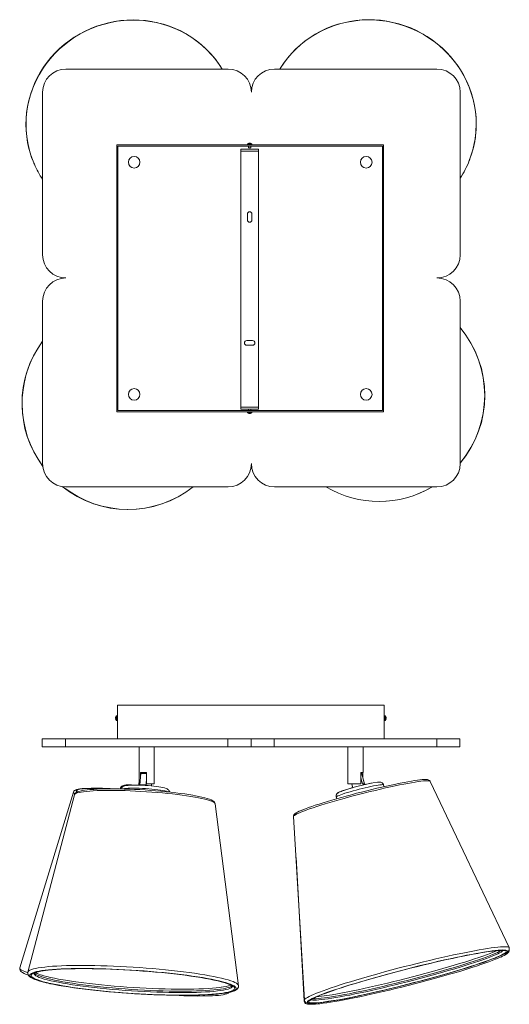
# Model space of a CAD drawing. Header units: millimetres. Extents: x -233 to 835, y -654 to 194.
# Tile 1 of 2: x -233 to 189, y -654 to 194. Entities that reach past the tile are written whole.
import ezdxf

# ---------------------------------------------------------------- set-up
doc = ezdxf.new("R2010")
doc.units = ezdxf.units.MM

msp = doc.modelspace()

# ---------------------------------------------------------------- linework, layer by layer
at = {"color": 7, "linetype": 'Continuous', "lineweight": 15}
for p, q in [((-193.4, 151.65), (-53.4, 151.65)), ((-13.4, 151.65), (126.6, 151.65)), ((-213.4, -8.35), (-213.4, 131.65)), ((146.6, 131.65), (146.6, -8.35)), ((80.6, 86.38), (-149.4, 86.38)), ((-149.4, 86.38), (-149.4, -143.62)), ((-148.4, 85.38), (-148.4, -142.62)), ((79.6, 85.38), (-148.4, 85.38)), ((-36.87, 87.16), (-36.87, 86.38)), ((-35.87, 85.38), (-35.87, 83.88)), ((-35.7, 87.86), (-35.7, 87.87)), ((-35.11, 87.96), (-35.1, 87.86)), ((-34.64, 87.86), (-34.63, 87.96)), ((-34.03, 87.87), (-34.04, 87.86)), ((-33.87, 83.88), (-33.87, 85.38)), ((-32.87, 86.38), (-32.87, 87.16)), ((79.6, -142.62), (79.6, 85.38)), ((80.6, -143.62), (80.6, 86.38)), ((-42.37, -141.33), (-42.37, 82.67)), ((-27.37, 82.67), (-42.37, 82.67)), ((-27.37, 80.87), (-42.37, 80.87)), ((-35.87, 83.88), (-33.87, 83.88)), ((-27.37, 82.67), (-27.37, -141.33)), ((-36.87, 26.67), (-36.87, 21.67)), ((-32.87, 21.67), (-32.87, 26.67)), ((-213.4, -188.35), (-213.4, -48.35)), ((146.6, -48.35), (146.6, -188.35)), ((-32.37, -82.33), (-37.37, -82.33)), ((-37.37, -86.33), (-32.37, -86.33)), ((-149.4, -143.62), (80.6, -143.62)), ((-148.4, -142.62), (79.6, -142.62)), ((-42.37, -139.53), (-27.37, -139.53)), ((-42.37, -141.33), (-27.37, -141.33)), ((-36.87, -143.62), (-36.87, -144.4)), ((-35.87, -141.33), (-35.87, -142.62)), ((-33.87, -142.62), (-33.87, -141.33)), ((-32.87, -144.4), (-32.87, -143.62)), ((-35.7, -145.11), (-35.7, -145.1)), ((-35.1, -145.1), (-35.11, -145.2)), ((-34.63, -145.2), (-34.64, -145.1)), ((-34.04, -145.1), (-34.03, -145.11)), ((-53.4, -208.35), (-193.4, -208.35)), ((126.6, -208.35), (-13.4, -208.35)), ((-148.87, -396.36), (-148.87, -425.36)), ((-148.87, -396.36), (81.13, -396.36)), ((81.13, -396.36), (81.13, -425.36)), ((-150.36, -406.82), (-150.35, -406.83)), ((-148.87, -405.66), (-149.65, -405.66)), ((81.91, -405.66), (81.13, -405.66)), ((82.61, -406.83), (82.62, -406.82)), ((-150.35, -407.43), (-150.45, -407.42)), ((-150.45, -407.9), (-150.35, -407.89)), ((-150.35, -408.49), (-150.36, -408.49)), ((-149.65, -409.66), (-148.87, -409.66)), ((81.13, -409.66), (81.91, -409.66)), ((82.71, -407.42), (82.61, -407.43)), ((82.61, -407.89), (82.71, -407.9)), ((82.62, -408.49), (82.61, -408.49)), ((-213.6, -432.36), (-213.6, -425.36)), ((146.4, -425.36), (-213.6, -425.36)), ((146.4, -432.36), (-213.6, -432.36)), ((-193.6, -432.36), (-193.6, -425.36)), ((-130.1, -432.36), (-130.1, -464.36)), ((-117.1, -464.36), (-117.1, -432.36)), ((-53.6, -432.36), (-53.6, -425.36)), ((-33.6, -432.36), (-33.6, -425.36)), ((-13.6, -432.36), (-13.6, -425.36)), ((49.9, -432.36), (49.9, -464.36)), ((62.9, -454.36), (62.9, -432.36)), ((126.4, -432.36), (126.4, -425.36)), ((146.4, -432.36), (146.4, -425.36)), ((-128.8, -455.2), (-129.44, -465.07)), ((-123.82, -454.36), (-129.05, -454.36)), ((-129.05, -459.06), (-129.05, -454.36)), ((-128.8, -455.2), (-123.82, -455.2)), ((-124.7, -454.36), (-124.7, -455.2)), ((-123.82, -454.36), (-123.82, -464.36)), ((62.9, -454.36), (61.08, -454.36)), ((61.08, -464.36), (61.08, -454.36)), ((61.08, -454.65), (61.68, -454.65)), ((61.68, -454.65), (64.11, -464.16)), ((62.78, -454.36), (62.78, -458.94)), ((62.79, -458.99), (62.79, -454.36)), ((-130.74, -465.02), (-130.78, -465.38)), ((-130.52, -465.01), (-130.74, -465.02)), ((-130.74, -465.02), (-130.53, -465.06)), ((-130.1, -461.02), (-130.53, -465.06)), ((-129.39, -464.36), (-130.1, -464.36)), ((-129.58, -465.08), (-129.6, -465.41)), ((-124.35, -465.08), (-124.39, -465.67)), ((-124.35, -465.08), (-124.21, -465.11)), ((-123.82, -459.06), (-124.21, -465.11)), ((-117.1, -464.36), (-123.82, -464.36)), ((-119.5, -464.36), (-119.6, -466.05)), ((-119.36, -464.36), (-119.54, -466.06)), ((61.08, -464.36), (49.9, -464.36)), ((53.08, -464.36), (53.68, -466.74)), ((53.11, -464.36), (53.72, -466.74)), ((61.08, -458.94), (62.45, -464.31)), ((62.45, -464.31), (62.72, -464.24)), ((62.72, -464.24), (62.97, -465.23)), ((62.79, -458.95), (63.91, -463.36)), ((64.42, -464.24), (64.58, -464.86)), ((80.9, -466.64), (80.52, -465.15)), ((188.74, -605.42), (120.87, -462.15)), ((-186.8, -471.35), (-233.01, -622.71)), ((-186, -473.75), (-226.09, -626.49)), ((-146.45, -468.48), (-146.47, -468.63)), ((53.68, -466.74), (53.42, -466.81)), ((53.42, -466.81), (53.63, -467.66)), ((53.42, -466.81), (53.46, -466.84)), ((53.45, -466.82), (53.72, -466.74)), ((53.45, -466.82), (53.67, -467.65)), ((53.68, -466.74), (53.72, -466.74)), ((-44.42, -638.18), (-64.6, -481.57)), ((39.79, -475.52), (40.18, -477.07)), ((39.83, -475.57), (40.21, -477.06)), ((3, -492.34), (12.36, -650.59)), ((5.09, -527.65), (12.08, -651.31)), ((-233, -622.69), (-233.01, -622.71)), ((-226.09, -626.49), (-226.08, -626.46)), ((12.36, -650.59), (12.36, -650.57))]:
    msp.add_line(p, q, dxfattribs=at)
at = {"color": 8, "linetype": 'Continuous', "lineweight": 15}
for p, q in [((-36.87, 87.16), (-32.87, 87.16)), ((-36.77, 87.35), (-32.96, 87.35)), ((-213.4, -82.91), (-215.5, -85.86)), ((-32.87, -144.4), (-36.87, -144.4)), ((-32.96, -144.59), (-36.77, -144.59)), ((-149.84, -409.56), (-149.84, -405.76)), ((-149.65, -409.66), (-149.65, -405.66)), ((81.91, -405.66), (81.91, -409.66)), ((82.1, -405.76), (82.1, -409.56))]:
    msp.add_line(p, q, dxfattribs=at)
at = {"color": 7, "linetype": 'Continuous', "lineweight": 15, "flags": 128}
for points in [[(-58.49, 151.65), (-59.58, 153.46), (-62.51, 157.75), (-65.71, 161.86), (-69.16, 165.78), (-72.84, 169.49), (-76.74, 172.98), (-80.85, 176.24), (-85.15, 179.25), (-89.64, 182), (-94.28, 184.49), (-99.08, 186.71), (-104.01, 188.65), (-109.05, 190.3), (-114.19, 191.65), (-119.41, 192.71), (-124.68, 193.47), (-130, 193.92), (-135.35, 194.06), (-140.7, 193.9), (-146.04, 193.43), (-151.34, 192.66), (-156.6, 191.59), (-161.78, 190.22), (-166.88, 188.55), (-171.88, 186.6), (-176.75, 184.37), (-181.49, 181.86), (-186.07, 179.09), (-190.48, 176.06), (-194.71, 172.79), (-198.73, 169.29), (-202.55, 165.57), (-206.13, 161.64), (-209.47, 157.51), (-212.56, 153.21), (-215.39, 148.74), (-217.94, 144.12), (-220.22, 139.37), (-222.2, 134.5), (-223.89, 129.53), (-225.28, 124.48), (-226.36, 119.36), (-227.13, 114.2), (-227.58, 109), (-227.72, 103.8), (-227.55, 98.6), (-227.06, 93.43), (-226.26, 88.3), (-225.15, 83.23), (-223.82, 78.5), (-223.54, 77.61)], [(154.51, 72.98), (155.07, 74.32), (156.74, 79.23), (158.11, 84.23), (159.18, 89.31), (159.93, 94.44), (160.37, 99.61), (160.5, 104.81), (160.31, 110.01), (159.81, 115.2), (158.99, 120.35), (157.87, 125.45), (156.44, 130.49), (154.71, 135.44), (152.68, 140.29), (150.36, 145.02), (147.77, 149.61), (144.9, 154.05), (141.77, 158.33), (138.4, 162.42), (134.78, 166.32), (130.94, 170.01), (126.89, 173.47), (122.63, 176.7), (118.2, 179.69), (113.59, 182.42), (108.83, 184.88), (103.94, 187.08), (98.92, 188.98), (93.81, 190.61), (88.61, 191.93), (83.35, 192.96), (78.03, 193.69), (72.69, 194.11), (67.34, 194.22), (62, 194.03), (56.68, 193.54), (51.41, 192.74), (46.2, 191.63), (41.07, 190.23), (36.05, 188.54), (31.13, 186.56), (26.36, 184.31), (21.73, 181.77), (17.27, 178.98), (12.99, 175.93), (8.91, 172.64), (5.04, 169.12), (1.39, 165.38), (-2.02, 161.43), (-5.18, 157.29), (-8.08, 152.98), (-8.86, 151.65)], [(-138.11, -465.16), (-138.18, -465.16), (-139.85, -465.17), (-141.32, -465.22), (-142.62, -465.35), (-143.91, -465.61), (-144.61, -465.89), (-145.19, -466.26), (-145.77, -466.82), (-146.22, -467.58), (-146.45, -468.46)], [(-125.08, -465.62), (-127.09, -465.51), (-129.47, -465.41), (-131.77, -465.36), (-133.96, -465.34), (-136, -465.37), (-137.87, -465.44), (-139.55, -465.56), (-141.03, -465.73), (-142.37, -465.98), (-143.41, -466.3), (-144.14, -466.67), (-144.73, -467.12), (-145.28, -467.75), (-145.67, -468.58), (-145.68, -468.66)], [(-103.96, -471.33), (-104.06, -470.76), (-104.43, -470.02), (-104.89, -469.45), (-105.4, -469.02), (-106, -468.66), (-106.8, -468.29), (-108.22, -467.83), (-109.64, -467.48), (-111.39, -467.13), (-113.29, -466.82), (-115.36, -466.53), (-117.56, -466.26), (-119.87, -466.02), (-122.25, -465.82), (-124.67, -465.65), (-125.08, -465.62)], [(10.42, -486.8), (11.1, -486.52), (13.32, -485.66), (15.82, -484.74), (18.6, -483.76), (21.64, -482.74), (24.92, -481.67), (28.42, -480.57), (32.12, -479.44), (35.99, -478.29), (40.02, -477.12), (44.18, -475.94), (48.44, -474.76), (52.78, -473.59), (57.18, -472.43), (61.6, -471.29), (66.02, -470.18), (70.41, -469.1), (74.75, -468.06), (79.01, -467.07), (83.17, -466.13), (87.2, -465.25), (91.07, -464.43), (94.76, -463.68), (98.26, -463), (101.53, -462.4), (104.56, -461.87), (107.34, -461.44), (109.84, -461.08), (111.79, -460.85)], [(80.49, -465.16), (80.45, -464.94), (80.02, -464.1), (79.47, -463.51), (78.89, -463.13), (78.34, -462.91), (77.82, -462.79), (77.27, -462.73), (76.52, -462.72), (75.31, -462.81), (73.99, -462.98), (73.81, -463.01)], [(120.83, -462.15), (120.68, -461.83), (120.2, -461.3), (119.67, -460.97), (119.09, -460.75), (118.32, -460.59), (117.01, -460.49), (115.59, -460.51), (113.8, -460.62), (112.06, -460.79)], [(-178.39, -468.24), (-179.34, -468.31), (-181.17, -468.52), (-182.76, -468.78), (-184.13, -469.13), (-185.39, -469.68), (-185.99, -470.11), (-186.49, -470.68), (-186.78, -471.33)], [(-170.7, -469.06), (-172.5, -469.2), (-175.02, -469.46), (-177.3, -469.75), (-179.33, -470.09), (-181.1, -470.47), (-182.63, -470.93), (-183.97, -471.5), (-184.87, -472.08), (-185.47, -472.69), (-185.89, -473.42), (-185.96, -473.75)], [(-170.44, -469.07), (-169.33, -468.99), (-166.19, -468.82), (-162.8, -468.69), (-159.19, -468.6), (-155.38, -468.56), (-151.38, -468.56), (-147.22, -468.62), (-142.93, -468.71), (-138.54, -468.85), (-134.07, -469.04), (-129.54, -469.27), (-124.98, -469.54), (-120.43, -469.85), (-115.91, -470.2), (-111.44, -470.59), (-107.05, -471.01), (-102.78, -471.46), (-98.64, -471.94), (-94.66, -472.44), (-90.86, -472.97), (-87.27, -473.52), (-83.9, -474.08), (-81.83, -474.45)], [(-64.6, -481.55), (-64.85, -480.71), (-65.27, -480.03), (-65.87, -479.41), (-66.75, -478.78), (-68.11, -478.07), (-69.62, -477.46), (-71.51, -476.83), (-73.63, -476.23), (-75.99, -475.64), (-78.59, -475.07), (-81.43, -474.5), (-81.58, -474.48)], [(45.33, -470.17), (45.04, -470.27), (43.68, -470.78), (42.53, -471.28), (41.48, -471.83), (40.92, -472.24), (40.51, -472.64), (40.1, -473.21), (39.79, -473.96), (39.69, -474.86), (39.81, -475.52)], [(44.26, -470.63), (43.93, -470.75), (42.75, -471.24), (41.71, -471.76), (41.08, -472.19), (40.62, -472.6), (40.21, -473.13), (39.88, -473.86), (39.73, -474.74), (39.84, -475.55)], [(10.18, -486.88), (9.5, -487.15), (7.8, -487.9), (6.36, -488.6), (5.16, -489.28), (4.14, -490.02), (3.64, -490.53), (3.29, -491.05), (3.05, -491.7), (3.03, -492.28)], [(19.65, -648.95), (20.99, -648.33), (23.15, -647.39), (25.62, -646.38), (28.4, -645.32), (31.45, -644.19), (34.79, -643.01), (38.38, -641.78), (42.23, -640.5), (46.3, -639.19), (50.59, -637.83), (55.09, -636.45), (59.76, -635.05), (64.6, -633.63), (69.58, -632.19), (74.68, -630.75), (79.89, -629.31), (85.19, -627.87), (90.55, -626.44), (95.95, -625.03), (101.37, -623.63), (106.78, -622.27), (112.18, -620.93), (117.54, -619.64), (122.82, -618.38), (128.03, -617.18), (133.12, -616.02), (138.1, -614.93), (142.92, -613.89), (147.58, -612.92), (152.06, -612.02), (156.33, -611.19), (160.39, -610.43), (164.22, -609.76), (167.79, -609.16), (171.11, -608.65), (174.14, -608.23), (176.89, -607.89), (179.34, -607.64), (181.48, -607.49), (182.31, -607.44)], [(20.91, -648.62), (22.52, -647.88), (24.76, -646.93), (27.29, -645.91), (30.13, -644.83), (33.25, -643.69), (36.65, -642.5), (40.31, -641.26), (44.21, -639.98), (48.34, -638.65), (52.68, -637.3), (57.22, -635.91), (61.93, -634.51), (66.81, -633.09), (71.82, -631.65), (76.95, -630.21), (82.17, -628.78), (87.48, -627.35), (92.84, -625.93), (98.23, -624.53), (103.63, -623.15), (109.03, -621.8), (114.39, -620.49), (119.7, -619.21), (124.93, -617.98), (130.07, -616.81), (135.09, -615.68), (139.98, -614.62), (144.71, -613.62), (149.26, -612.68), (153.62, -611.82), (157.77, -611.03), (161.69, -610.32), (165.37, -609.7), (168.79, -609.15), (171.93, -608.69), (174.8, -608.32), (177.36, -608.03), (179.62, -607.84), (181.56, -607.74), (181.73, -607.73)], [(178.42, -607.94), (177.43, -608.36), (175.05, -609.35), (172.36, -610.4), (169.38, -611.51), (166.12, -612.67), (162.59, -613.89), (158.81, -615.15), (154.79, -616.46), (150.55, -617.8), (146.11, -619.17), (141.48, -620.56), (136.68, -621.98), (131.74, -623.41), (126.66, -624.84), (121.48, -626.28), (116.22, -627.72), (110.88, -629.14), (105.5, -630.55), (100.1, -631.94), (94.7, -633.31), (89.32, -634.64), (83.98, -635.93), (78.71, -637.18), (73.52, -638.39), (68.44, -639.54), (63.48, -640.63), (58.67, -641.67)], [(180.05, -613.06), (181.82, -612.28), (183.64, -611.42), (185.2, -610.61), (186.51, -609.82), (187.61, -609.01), (188.28, -608.32), (188.67, -607.72), (188.92, -607.01), (188.96, -606.21), (188.72, -605.43)], [(181.68, -613.49), (183.01, -612.87), (184.64, -612.04), (186.02, -611.24), (187.17, -610.43), (188.02, -609.62), (188.44, -609.02), (188.72, -608.32), (188.81, -607.52), (188.78, -607.41)], [(25.03, -653.75), (25.65, -653.69), (28.46, -653.35), (31.55, -652.93), (34.91, -652.42), (38.54, -651.83), (42.41, -651.16), (46.52, -650.41), (50.84, -649.58), (55.35, -648.68), (60.05, -647.72), (64.91, -646.69), (69.91, -645.59), (75.03, -644.45), (80.25, -643.25), (85.56, -642), (90.92, -640.71), (96.33, -639.39), (101.76, -638.03), (107.18, -636.65), (112.57, -635.24), (117.92, -633.83), (123.21, -632.4), (128.4, -630.96), (133.49, -629.53), (138.45, -628.11), (143.26, -626.69), (147.9, -625.3), (152.36, -623.93), (156.62, -622.59), (160.65, -621.28), (164.45, -620.02), (168, -618.8), (171.29, -617.62), (174.29, -616.5), (177.01, -615.45), (179.43, -614.45), (181.25, -613.65)], [(179.77, -613.15), (179.17, -613.4), (176.69, -614.41), (173.92, -615.47), (170.86, -616.6), (167.53, -617.78), (163.94, -619.01), (160.09, -620.29), (156.02, -621.61), (151.72, -622.96), (147.23, -624.34), (142.56, -625.74), (137.72, -627.16), (132.74, -628.6), (127.63, -630.04), (122.42, -631.48), (117.13, -632.92), (111.77, -634.35), (106.37, -635.77), (100.95, -637.16), (95.53, -638.52), (90.14, -639.86), (84.78, -641.15), (79.49, -642.41), (74.29, -643.61), (69.19, -644.77), (64.22, -645.87), (59.4, -646.9)], [(177.85, -613.74), (176.33, -614.36), (173.64, -615.41), (170.66, -616.52), (167.4, -617.69), (163.87, -618.9), (160.09, -620.17), (156.07, -621.47), (151.84, -622.81), (147.39, -624.18), (142.76, -625.58), (137.97, -626.99), (133.02, -628.42), (127.95, -629.86), (122.77, -631.3), (117.5, -632.73), (112.17, -634.16), (106.79, -635.57), (101.39, -636.96), (95.99, -638.32), (90.61, -639.65), (85.27, -640.95), (79.99, -642.2), (74.8, -643.4), (69.72, -644.55), (64.76, -645.65), (59.95, -646.68)], [(-232.96, -622.66), (-233.11, -623.16), (-233.07, -624.09), (-232.79, -624.89), (-232.33, -625.56), (-231.68, -626.2), (-230.67, -626.91), (-229.16, -627.71), (-227.4, -628.46), (-225.62, -629.1)], [(-226.03, -626.43), (-226.17, -626.91), (-226.13, -627.91), (-225.82, -628.8), (-225.31, -629.57), (-224.57, -630.32), (-223.46, -631.12), (-221.91, -631.96), (-220.07, -632.75), (-218, -633.51), (-215.67, -634.24), (-213.08, -634.96), (-210.24, -635.67), (-207.15, -636.37), (-206.69, -636.47)], [(-221.09, -627.75), (-221.09, -627.75), (-220.84, -627.56), (-220.32, -627.27), (-219.49, -626.91), (-218.33, -626.53), (-216.83, -626.14), (-215.01, -625.75), (-212.87, -625.38), (-210.72, -625.08)], [(-212.94, -625.05), (-211.21, -624.83), (-208.15, -624.49), (-204.79, -624.2), (-201.17, -623.94), (-197.28, -623.74), (-193.15, -623.57), (-188.79, -623.45), (-184.22, -623.38), (-179.46, -623.35), (-174.52, -623.36), (-169.43, -623.43), (-164.21, -623.53), (-158.87, -623.69), (-153.44, -623.88), (-147.94, -624.12), (-142.39, -624.41), (-136.81, -624.73), (-131.22, -625.09), (-125.66, -625.5), (-120.13, -625.94), (-114.66, -626.42), (-109.27, -626.92), (-103.99, -627.47), (-98.83, -628.04), (-93.81, -628.63), (-88.96, -629.26), (-84.3, -629.9), (-79.83, -630.57), (-75.58, -631.25), (-71.57, -631.95), (-67.81, -632.65), (-64.32, -633.37), (-61.11, -634.09), (-58.19, -634.82), (-55.96, -635.44)], [(-211.11, -625.08), (-208.43, -624.76), (-205.21, -624.45), (-201.69, -624.18), (-197.92, -623.96), (-193.89, -623.78), (-189.62, -623.64), (-185.14, -623.55), (-180.46, -623.51), (-175.59, -623.51), (-170.57, -623.55), (-165.4, -623.65), (-160.11, -623.79), (-154.72, -623.97), (-149.26, -624.2), (-143.74, -624.47), (-138.18, -624.78), (-132.61, -625.14), (-127.06, -625.53), (-121.54, -625.96), (-116.07, -626.43), (-110.69, -626.93), (-105.4, -627.46), (-100.23, -628.02), (-95.21, -628.62), (-90.34, -629.23), (-85.66, -629.87), (-81.18, -630.53), (-76.92, -631.21), (-72.89, -631.9), (-69.11, -632.61), (-65.61, -633.32), (-62.38, -634.04), (-59.45, -634.76), (-59.15, -634.84)], [(-59.03, -639.57), (-60.56, -639.77), (-63.65, -640.1), (-67.02, -640.39), (-70.67, -640.63), (-74.57, -640.84), (-78.72, -640.99), (-83.1, -641.11), (-87.68, -641.17), (-92.46, -641.2), (-97.41, -641.17), (-102.5, -641.1), (-107.74, -640.98), (-113.08, -640.82), (-118.51, -640.62), (-124, -640.37), (-129.54, -640.08), (-135.11, -639.74), (-140.67, -639.37), (-146.21, -638.96), (-151.71, -638.51), (-157.13, -638.02), (-162.47, -637.51), (-167.7, -636.96), (-172.8, -636.38), (-177.75, -635.78), (-182.52, -635.15), (-187.11, -634.5), (-191.48, -633.83), (-195.63, -633.14), (-199.53, -632.44), (-203.18, -631.73), (-206.55, -631.02), (-209.63, -630.29), (-212.41, -629.57), (-214.15, -629.07)], [(-70.58, -645.75), (-71, -645.78), (-74.9, -645.98), (-79.05, -646.14), (-83.43, -646.25), (-88.01, -646.32), (-92.79, -646.34), (-97.74, -646.32), (-102.84, -646.25), (-108.07, -646.13), (-113.41, -645.97), (-118.84, -645.76), (-124.33, -645.51), (-129.87, -645.22), (-135.44, -644.89), (-141, -644.52), (-146.54, -644.1), (-152.04, -643.65), (-157.47, -643.17), (-162.81, -642.65), (-168.04, -642.1), (-173.13, -641.53), (-178.08, -640.92), (-182.86, -640.29), (-187.44, -639.64), (-191.81, -638.97), (-195.96, -638.29), (-199.87, -637.59), (-203.51, -636.88), (-206.26, -636.3)], [(-59.53, -634.8), (-59.35, -634.84), (-56.99, -635.5), (-54.94, -636.15), (-53.19, -636.78), (-51.78, -637.38), (-50.7, -637.93), (-49.97, -638.39), (-49.62, -638.69), (-49.51, -638.82), (-49.52, -638.81)], [(-69.15, -645.87), (-69.67, -645.9), (-73.56, -646.11), (-77.69, -646.27), (-82.05, -646.39), (-86.61, -646.47), (-91.38, -646.5), (-96.31, -646.48), (-101.4, -646.42), (-106.63, -646.31), (-111.97, -646.16), (-117.4, -645.96), (-122.9, -645.72), (-128.45, -645.44), (-134.03, -645.11), (-139.61, -644.75), (-145.18, -644.34), (-150.71, -643.9), (-156.18, -643.43), (-161.56, -642.92), (-166.85, -642.38), (-172.01, -641.81), (-177.02, -641.21), (-181.87, -640.59), (-186.54, -639.94), (-191.01, -639.28), (-195.25, -638.59), (-199.26, -637.9), (-203.02, -637.19), (-206.25, -636.53)], [(-68.9, -645.87), (-68.03, -645.82), (-64.63, -645.57), (-61.48, -645.27), (-58.57, -644.93), (-55.93, -644.56), (-53.55, -644.14), (-51.43, -643.68), (-49.57, -643.17), (-47.95, -642.58), (-46.55, -641.87), (-45.6, -641.15), (-44.96, -640.41), (-44.55, -639.57), (-44.39, -638.64), (-44.42, -638.16)], [(-66.78, -646.9), (-64.18, -646.74), (-61.75, -646.53), (-59.6, -646.27), (-57.7, -645.96), (-56.05, -645.58), (-54.62, -645.11), (-53.51, -644.53), (-52.83, -643.98)], [(12.1, -651.28), (12.09, -651.42), (12.35, -652.3), (12.82, -652.96), (13.38, -653.4), (14.03, -653.72), (14.89, -653.97), (16.25, -654.16), (17.76, -654.23), (19.65, -654.2), (21.76, -654.08), (24.11, -653.87), (24.77, -653.8)], [(12.36, -650.49), (12.35, -650.5), (12.55, -651.41), (12.99, -652.11), (13.53, -652.58), (14.15, -652.91), (14.93, -653.16), (16.12, -653.36), (17.58, -653.44), (19.41, -653.42), (21.45, -653.31), (22.52, -653.21)]]:
    msp.add_lwpolyline(points, dxfattribs=at)
at = {"color": 8, "linetype": 'Continuous', "lineweight": 15, "flags": 128}
for points in [[(-58.52, 151.65), (-61.16, 155.71), (-64.42, 160.13), (-67.96, 164.34), (-71.77, 168.32), (-75.83, 172.06), (-80.12, 175.54), (-84.64, 178.76), (-89.36, 181.69), (-94.26, 184.32), (-99.32, 186.65), (-104.54, 188.67), (-109.87, 190.37), (-115.31, 191.73), (-120.84, 192.77), (-126.42, 193.47), (-132.05, 193.82), (-137.7, 193.84), (-143.34, 193.51), (-148.96, 192.85), (-154.53, 191.85), (-160.03, 190.51), (-165.44, 188.84), (-170.74, 186.86), (-175.92, 184.56), (-180.94, 181.95), (-185.78, 179.05), (-190.44, 175.86), (-194.9, 172.4), (-199.13, 168.69), (-203.11, 164.73), (-206.85, 160.54), (-210.31, 156.13), (-213.48, 151.54), (-216.36, 146.76), (-218.93, 141.83), (-221.19, 136.75), (-223.12, 131.56), (-224.71, 126.26), (-225.97, 120.89), (-226.88, 115.45), (-227.44, 109.98), (-227.65, 104.49), (-227.51, 99.01), (-227.02, 93.55), (-226.18, 88.13), (-225, 82.79), (-223.47, 77.53)], [(154.49, 72.89), (155.93, 76.84), (157.52, 82.07), (158.77, 87.4), (159.67, 92.8), (160.23, 98.25), (160.43, 103.73), (160.28, 109.22), (159.78, 114.69), (158.94, 120.13), (157.75, 125.51), (156.21, 130.82), (154.34, 136.03), (152.15, 141.13), (149.63, 146.08), (146.81, 150.88), (143.69, 155.51), (140.28, 159.95), (136.59, 164.17), (132.65, 168.17), (128.47, 171.93), (124.05, 175.43), (119.43, 178.67), (114.61, 181.62), (109.62, 184.28), (104.48, 186.63), (99.19, 188.68), (93.8, 190.4), (88.31, 191.79), (82.75, 192.86), (77.14, 193.58), (71.5, 193.97), (65.85, 194.01), (60.22, 193.72), (54.62, 193.08), (49.08, 192.11), (43.63, 190.8), (38.27, 189.16), (33.03, 187.2), (27.93, 184.93), (23, 182.35), (18.25, 179.47), (13.69, 176.31), (9.35, 172.88), (5.25, 169.19), (1.39, 165.25), (-2.2, 161.08), (-5.51, 156.7), (-8.54, 152.12), (-8.83, 151.65)], [(-223.47, 77.53), (-221.61, 72.38), (-220.45, 69.6)], [(-137.63, -465.19), (-137.65, -465.19), (-139.33, -465.19), (-140.73, -465.24), (-141.83, -465.34), (-142.61, -465.48), (-143.06, -465.67), (-143.15, -465.89), (-142.97, -466.1)], [(3, -492.34), (3, -492.29), (3.21, -491.88), (3.76, -491.39), (4.65, -490.82), (5.88, -490.17), (7.43, -489.45), (9.31, -488.65), (11.49, -487.79), (13.97, -486.86), (16.74, -485.88), (19.76, -484.85), (23.04, -483.77), (26.54, -482.66), (30.26, -481.51), (34.15, -480.34), (38.21, -479.16), (42.41, -477.96), (46.73, -476.76), (51.13, -475.56), (55.6, -474.37), (60.11, -473.2), (64.62, -472.05), (69.12, -470.93), (73.58, -469.85), (77.97, -468.82), (82.27, -467.83), (86.44, -466.9), (90.47, -466.03)], [(80.52, -465.15), (80.51, -465.13), (80.24, -464.99), (79.63, -464.94), (78.69, -464.99), (77.43, -465.13), (75.88, -465.35), (74.06, -465.67), (72, -466.06), (69.73, -466.53), (67.31, -467.06), (64.76, -467.65), (62.13, -468.29), (59.47, -468.96), (56.82, -469.65), (54.23, -470.36), (51.74, -471.07), (49.4, -471.76), (47.24, -472.43), (45.3, -473.07), (43.61, -473.66), (42.21, -474.19), (41.12, -474.66), (40.35, -475.05), (39.92, -475.36), (39.83, -475.57)], [(90.47, -466.03), (94.34, -465.23), (98.02, -464.5), (101.48, -463.84), (104.71, -463.26), (107.69, -462.77), (110.4, -462.36), (112.83, -462.04), (114.96, -461.8), (116.78, -461.66), (118.28, -461.61), (119.44, -461.65), (120.27, -461.79), (120.76, -462.01), (120.87, -462.15)], [(-186.8, -471.35), (-186.76, -471.79), (-186.36, -472.26), (-185.66, -472.74)], [(-186, -473.75), (-185.91, -473.54), (-185.45, -473.05), (-184.64, -472.58), (-183.48, -472.14), (-181.97, -471.73), (-180.14, -471.36), (-177.98, -471.03), (-175.51, -470.74), (-172.75, -470.49), (-169.71, -470.28), (-166.41, -470.12), (-162.87, -470), (-159.11, -469.93), (-155.14, -469.91), (-151.01, -469.93), (-146.72, -469.99), (-142.31, -470.11), (-137.8, -470.27), (-133.21, -470.47), (-128.58, -470.71), (-123.93, -471), (-119.29, -471.33), (-114.68, -471.69), (-110.14, -472.09), (-105.68, -472.53), (-101.34, -472.99), (-97.14, -473.49), (-93.11, -474.01), (-89.26, -474.55), (-85.63, -475.11), (-82.22, -475.69), (-79.08, -476.28), (-76.2, -476.87), (-73.61, -477.48), (-71.32, -478.08), (-69.35, -478.69), (-67.71, -479.29), (-66.41, -479.88), (-65.45, -480.45), (-64.85, -481.02), (-64.6, -481.56), (-64.6, -481.57)], [(-178.16, -468.25), (-178.42, -468.27), (-180.31, -468.47), (-181.87, -468.71), (-183.1, -468.99), (-183.98, -469.32), (-184.52, -469.69), (-184.71, -470.09), (-184.54, -470.54), (-184.02, -471.02), (-183.62, -471.27)], [(-173.5, -468.18), (-173.59, -468.18), (-176.01, -468.29), (-178.12, -468.45), (-179.91, -468.66), (-181.37, -468.91), (-182.48, -469.2), (-183.26, -469.54), (-183.68, -469.92), (-183.74, -470.34), (-183.45, -470.8), (-183.08, -471.11)], [(-146.41, -468.63), (-146.43, -468.6), (-146.45, -468.48)], [(-104.87, -471.23), (-105.38, -471.04), (-106.56, -470.68), (-108.05, -470.33), (-109.82, -469.98), (-111.86, -469.64), (-114.12, -469.32), (-116.56, -469.02), (-119.14, -468.75), (-121.82, -468.52), (-124.56, -468.32), (-127.29, -468.16), (-129.99, -468.05), (-132.6, -467.98), (-135.07, -467.95), (-137.37, -467.98), (-139.46, -468.05), (-141.3, -468.16), (-142.85, -468.32), (-144.1, -468.52), (-144.73, -468.67)], [(39.84, -475.6), (39.8, -475.56), (39.79, -475.52)], [(12.36, -650.57), (12.49, -650.16), (12.95, -649.61), (13.76, -648.99), (14.9, -648.28), (16.37, -647.49), (18.17, -646.63), (20.29, -645.7), (22.72, -644.7), (25.45, -643.63), (28.47, -642.51), (31.76, -641.33), (35.33, -640.09), (39.15, -638.82), (43.2, -637.5), (47.48, -636.14), (51.96, -634.75), (56.63, -633.34), (61.47, -631.91), (66.46, -630.46), (71.59, -629), (76.82, -627.54), (82.15, -626.08), (87.55, -624.63), (93, -623.19), (98.48, -621.77), (103.96, -620.38), (109.44, -619.02), (114.88, -617.69), (120.26, -616.4), (125.57, -615.15), (130.78, -613.96), (135.87, -612.82), (140.83, -611.74), (145.63, -610.73), (150.26, -609.78), (154.7, -608.9), (158.92, -608.09), (162.92, -607.37), (166.68, -606.72), (170.18, -606.16), (173.42, -605.68), (176.37, -605.29), (179.03, -604.98), (181.38, -604.77), (183.43, -604.64), (185.15, -604.61), (186.54, -604.67), (187.6, -604.82), (188.33, -605.05), (188.72, -605.38), (188.74, -605.42)], [(182.04, -607.76), (181.65, -608), (180.34, -608.74), (178.69, -609.55), (176.73, -610.44), (174.45, -611.39), (171.87, -612.41), (169, -613.5), (165.84, -614.63), (162.42, -615.82), (158.73, -617.06), (154.81, -618.34), (150.67, -619.66), (146.32, -621.01), (141.78, -622.38), (137.07, -623.77), (132.21, -625.18), (127.21, -626.6), (122.11, -628.02), (116.92, -629.44), (111.66, -630.85), (106.35, -632.24), (101.02, -633.62), (95.69, -634.96), (90.38, -636.28), (85.1, -637.56), (79.89, -638.8), (74.77, -639.99), (69.75, -641.13), (64.85, -642.21), (60.1, -643.23)], [(183.67, -607.8), (183.56, -607.92), (182.92, -608.5), (181.94, -609.16), (180.63, -609.89), (178.99, -610.7), (177.03, -611.59), (174.75, -612.54), (172.17, -613.56), (169.29, -614.65), (166.14, -615.78), (162.71, -616.97), (159.03, -618.21), (155.11, -619.49), (150.96, -620.81), (146.61, -622.16), (142.07, -623.53), (137.36, -624.92), (132.5, -626.33), (127.51, -627.75), (122.41, -629.17), (117.21, -630.59), (111.96, -632), (106.65, -633.39), (101.32, -634.77), (95.99, -636.11), (90.67, -637.43), (85.4, -638.71), (80.19, -639.95), (75.06, -641.14), (70.04, -642.28), (65.15, -643.36), (60.4, -644.38)], [(181.73, -607.73), (183.18, -607.73), (184.47, -607.81), (185.42, -607.98), (186.03, -608.24), (186.3, -608.59), (186.23, -609.03), (185.82, -609.55), (185.06, -610.16), (183.97, -610.85), (182.55, -611.62), (180.79, -612.46), (178.72, -613.38), (177.85, -613.74)], [(182.31, -607.44), (183.31, -607.42), (184.81, -607.44), (185.98, -607.55), (186.81, -607.76), (187.31, -608.05), (187.47, -608.43), (187.29, -608.9), (186.76, -609.45), (185.9, -610.09), (184.71, -610.8), (183.18, -611.6), (181.33, -612.46), (179.77, -613.15)], [(-233.01, -622.71), (-233.04, -622.97), (-232.85, -623.52), (-232.31, -624.1), (-231.42, -624.72), (-230.18, -625.36), (-228.61, -626.03), (-226.7, -626.73), (-226.3, -626.87)], [(-226.08, -626.46), (-225.85, -626.01), (-225.24, -625.41), (-224.28, -624.83), (-222.97, -624.29), (-221.32, -623.78), (-219.35, -623.31), (-217.04, -622.87), (-214.42, -622.46), (-211.5, -622.1), (-208.28, -621.78), (-204.77, -621.5), (-201, -621.26), (-196.97, -621.06), (-192.71, -620.91), (-188.22, -620.81), (-183.53, -620.75), (-178.65, -620.73), (-173.6, -620.76), (-168.41, -620.84), (-163.08, -620.96), (-157.65, -621.13), (-152.13, -621.34), (-146.55, -621.6), (-140.92, -621.9), (-135.27, -622.23), (-129.63, -622.61), (-124, -623.03), (-118.42, -623.48), (-112.9, -623.97), (-107.47, -624.5), (-102.14, -625.05), (-96.95, -625.63), (-91.9, -626.24), (-87.02, -626.88), (-82.33, -627.53), (-77.84, -628.21), (-73.57, -628.9), (-69.54, -629.61), (-65.77, -630.32), (-62.27, -631.05), (-59.04, -631.78), (-56.12, -632.52), (-53.5, -633.25), (-51.19, -633.99), (-49.21, -634.71), (-47.57, -635.43), (-46.26, -636.14), (-45.3, -636.83), (-44.68, -637.51), (-44.42, -638.17)], [(-206.25, -636.53), (-206.51, -636.47), (-209.72, -635.75), (-212.64, -635.02), (-215.25, -634.29), (-217.55, -633.57), (-219.53, -632.85), (-221.17, -632.14), (-222.47, -631.44), (-223.43, -630.75), (-224.04, -630.08), (-224.31, -629.43), (-224.22, -628.8), (-223.78, -628.2), (-222.99, -627.62), (-221.86, -627.07), (-220.39, -626.55), (-218.58, -626.07), (-216.44, -625.62), (-213.98, -625.2), (-212.94, -625.05)], [(-206.26, -636.3), (-206.88, -636.16), (-209.96, -635.44), (-212.74, -634.72), (-215.21, -633.99), (-217.36, -633.27), (-219.18, -632.56), (-220.66, -631.85), (-221.8, -631.16), (-222.59, -630.49), (-223.03, -629.83), (-223.12, -629.19), (-222.85, -628.58), (-222.24, -627.99), (-221.27, -627.42), (-219.95, -626.89), (-218.3, -626.39), (-216.31, -625.93), (-214, -625.5), (-211.37, -625.11), (-211.11, -625.08)], [(-49.62, -638.71), (-49.67, -638.85), (-50.11, -639.44), (-50.91, -640.01), (-52.05, -640.55), (-53.53, -641.06), (-55.34, -641.53), (-57.49, -641.97), (-59.95, -642.37), (-62.73, -642.73), (-65.8, -643.06), (-69.16, -643.34), (-72.79, -643.58), (-76.68, -643.77), (-80.8, -643.92), (-85.16, -644.03), (-89.71, -644.08), (-94.46, -644.1), (-99.37, -644.07), (-104.43, -643.99), (-109.62, -643.86), (-114.91, -643.7), (-120.29, -643.48), (-125.73, -643.23), (-131.2, -642.93), (-136.7, -642.59), (-142.19, -642.21), (-147.65, -641.79), (-153.05, -641.34), (-158.39, -640.85), (-163.63, -640.33), (-168.76, -639.78), (-173.74, -639.2), (-178.57, -638.6), (-183.23, -637.97), (-187.68, -637.32), (-191.92, -636.66), (-195.93, -635.97), (-199.68, -635.28), (-203.18, -634.57), (-206.39, -633.86), (-209.31, -633.15), (-211.93, -632.43), (-214.23, -631.72), (-216.21, -631.01), (-217.85, -630.31), (-219.16, -629.62), (-220.12, -628.95), (-220.74, -628.29), (-221, -627.65), (-221.01, -627.44)], [(-50.08, -638.31), (-50.83, -638.83), (-51.97, -639.37), (-53.45, -639.88), (-55.27, -640.35), (-57.41, -640.79), (-59.88, -641.19), (-62.65, -641.55), (-65.72, -641.88), (-69.08, -642.16), (-72.71, -642.4), (-76.6, -642.59), (-80.73, -642.74), (-85.08, -642.84), (-89.64, -642.9), (-94.38, -642.92), (-99.29, -642.89), (-104.36, -642.81), (-109.54, -642.68), (-114.84, -642.52), (-120.21, -642.3), (-125.65, -642.05), (-131.13, -641.75), (-136.62, -641.41), (-142.11, -641.03), (-147.57, -640.61), (-152.98, -640.16), (-158.31, -639.67), (-163.56, -639.15), (-168.68, -638.6), (-173.67, -638.02), (-178.5, -637.42), (-183.15, -636.79), (-187.6, -636.14), (-191.84, -635.47), (-195.85, -634.79), (-199.61, -634.1), (-203.1, -633.39), (-206.31, -632.68), (-209.23, -631.97), (-211.85, -631.25), (-214.15, -630.54), (-216.13, -629.83), (-217.78, -629.13), (-219.09, -628.44), (-220.05, -627.77), (-220.49, -627.33)], [(-59.15, -634.84), (-56.82, -635.49), (-54.51, -636.21), (-52.52, -636.93), (-50.87, -637.64), (-49.56, -638.34), (-48.59, -639.02), (-47.98, -639.69), (-47.71, -640.34)], [(-55.96, -635.44), (-55.58, -635.55), (-53.28, -636.27), (-51.31, -636.99), (-49.67, -637.7), (-48.36, -638.4), (-47.4, -639.09), (-46.79, -639.76), (-46.53, -640.41)], [(-47.71, -640.34), (-47.8, -640.96), (-48.25, -641.57), (-49.04, -642.14), (-50.18, -642.69), (-51.67, -643.2), (-53.49, -643.69), (-55.64, -644.13), (-58.11, -644.54), (-60.9, -644.91), (-63.98, -645.24), (-67.35, -645.53), (-70.58, -645.75)], [(-46.53, -640.41), (-46.62, -641.04), (-47.06, -641.64), (-47.84, -642.22), (-48.98, -642.77), (-50.45, -643.29), (-52.26, -643.78), (-54.4, -644.23), (-56.85, -644.64), (-59.62, -645.02), (-62.69, -645.35), (-66.04, -645.65), (-69.15, -645.87)], [(60.4, -644.38), (55.81, -645.33), (51.41, -646.22), (47.22, -647.03), (43.24, -647.77), (39.5, -648.43), (36.01, -649), (32.78, -649.49), (29.84, -649.9), (27.18, -650.21), (24.83, -650.44), (22.79, -650.58), (21.07, -650.62), (19.68, -650.58), (18.62, -650.44), (17.95, -650.24)], [(60.1, -643.23), (55.52, -644.18), (51.12, -645.07), (46.92, -645.88), (42.95, -646.62), (39.2, -647.28), (35.71, -647.85), (32.49, -648.34), (29.54, -648.75), (26.89, -649.06), (24.54, -649.29), (22.5, -649.43), (20.78, -649.47), (19.38, -649.43), (19.35, -649.42)], [(22.82, -653.16), (20.83, -653.31), (19.01, -653.37), (17.51, -653.35), (16.34, -653.24), (15.5, -653.03), (15.01, -652.74), (14.85, -652.36), (15.03, -651.89), (15.56, -651.34), (16.42, -650.7), (17.61, -649.99), (19.14, -649.19), (19.65, -648.95)], [(23.92, -652.85), (23.79, -652.86), (21.69, -653.01), (19.91, -653.07), (18.45, -653.04), (17.33, -652.91), (16.55, -652.69), (16.11, -652.39), (16.01, -651.99), (16.25, -651.51), (16.83, -650.94), (17.76, -650.3), (19.02, -649.57), (20.61, -648.76), (20.91, -648.62)]]:
    msp.add_lwpolyline(points, dxfattribs=at)
at = {"color": 7, "linetype": 'Continuous', "lineweight": 15}
for centre in [(-134.4, 71.38), (65.6, 71.38), (-134.4, -128.62), (65.6, -128.62)]:
    msp.add_circle(centre, 5, dxfattribs=at)
for centre, radius, start, end in [((-193.4, 131.65), 20, 90, 180), ((-53.4, 131.65), 20, 0, 90), ((-13.4, 131.65), 20, 90, 180), ((126.6, 131.65), 20, 0, 90), ((-36.63, 87.16), 0.24, 126.48374, 180), ((-34.87, 84.78), 3.2, 105.14775, 126.48374), ((-34.87, 84.76), 3.21, 94.24823, 104.99134), ((-34.87, 84.23), 3.64, 86.4098, 93.5902), ((-34.87, 84.76), 3.21, 75.00866, 85.75177), ((-34.87, 84.78), 3.2, 53.51626, 74.85225), ((-33.11, 87.16), 0.24, 0, 53.51626), ((-158.53, 97.99), 68.12, 197.40661, 204.56314), ((-142.25, 104), 85.43, 203.74764, 213.61032), ((75.17, 104.22), 85.28, 326.8897, 338.44694), ((-34.87, 26.67), 2, 0, 180), ((-34.87, 21.67), 2, 180, 0), ((-193.4, -8.35), 20, 180, 270), ((126.6, -8.35), 20, 270, 0), ((-193.4, -48.35), 20, 90, 180), ((126.6, -48.35), 20, 0, 90), ((76.75, -129.57), 91.1, 320.06276, 39.93724), ((-140.83, -136.58), 90.27, 143.50554, 216.79856), ((-37.37, -84.33), 2, 90, 270), ((-32.37, -84.33), 2, 270, 90), ((-36.63, -144.4), 0.24, 180, 233.51626), ((-34.87, -142.02), 3.2, 233.51626, 254.85225), ((-34.87, -142), 3.21, 255.00866, 265.75177), ((-34.87, -141.47), 3.64, 266.4098, 273.5902), ((-34.87, -142), 3.21, 274.24823, 284.99134), ((-34.87, -142.02), 3.2, 285.14775, 306.48374), ((-33.11, -144.4), 0.24, 306.48374, 0), ((-193.4, -188.35), 20, 180, 270), ((-53.4, -188.35), 20, 270, 0), ((-13.4, -188.35), 20, 180, 270), ((126.6, -188.35), 20, 270, 0), ((-139.73, -137.23), 90.65, 231.26843, 308.31978), ((76.77, -130.83), 90.11, 239.35558, 300.64442), ((-147.25, -407.66), 3.21, 165.00866, 175.75177), ((-147.27, -407.66), 3.2, 143.51626, 164.85225), ((-149.65, -405.9), 0.24, 90, 143.51626), ((81.91, -405.9), 0.24, 36.48374, 90), ((79.53, -407.66), 3.2, 15.14775, 36.48374), ((79.51, -407.66), 3.21, 4.24823, 14.99134), ((-147.25, -407.66), 3.21, 184.24823, 194.99134), ((-146.72, -407.66), 3.64, 176.4098, 183.5902), ((-147.27, -407.66), 3.2, 195.14775, 216.48374), ((-149.65, -409.42), 0.24, 216.48374, 270), ((81.91, -409.42), 0.24, 270, 323.51626), ((79.53, -407.66), 3.2, 323.51626, 344.85225), ((78.98, -407.66), 3.64, 356.4098, 3.5902), ((79.51, -407.66), 3.21, 345.00866, 355.75177), ((-139.45, -571.85), 106.67, 86.79094, 89.01981), ((-126.96, -542.18), 77.14, 88.0586, 91.9414), ((103.82, -640.36), 179.86, 99.75168, 109.26267), ((63.57, -467.84), 3.7, 76.7478, 103.2522), ((99.93, -619.28), 158.44, 100.80678, 102.89717), ((-167.59, -685.91), 217.91, 85.87872, 92.78005), ((-168.34, -713.67), 245.54, 86.61683, 91.20246), ((88.03, -593), 130.02, 105.33016, 109.00845), ((182.28, -617.75), 10, 77.40903, 95.82739), ((-205.58, -599.1), 31.11, 243.40879, 254.89431), ((-63.95, -597.57), 42.24, 276.13195, 287.85973), ((-17.08, -307.6), 342.55, 276.65341, 282.7752), ((-78.73, -300.92), 346.16, 266.52282, 271.89996), ((26.38, -661.7), 14.16, 111.07567, 129.72003), ((-13.29, -332.12), 323.06, 276.41745, 283.00261), ((-15.84, -312.37), 342.79, 276.65974, 282.77393)]:
    msp.add_arc(centre, radius, start, end, dxfattribs=at)
at = {"color": 8, "linetype": 'Continuous', "lineweight": 15}
for centre, radius, start, end in [((76.6, -129.51), 91.15, 320.16854, 39.83146), ((-140.48, -136.52), 90.52, 145.97185, 216.43299), ((-139.66, -137.08), 90.71, 231.61015, 308.21741), ((76.72, -130.74), 90.13, 239.44191, 300.55809), ((54.69, -496.74), 28.16, 108.6556, 114.49539), ((13.08, -650.99), 1.05, 197.31044, 256.98572)]:
    msp.add_arc(centre, radius, start, end, dxfattribs=at)

doc.saveas('drawing.dxf')
